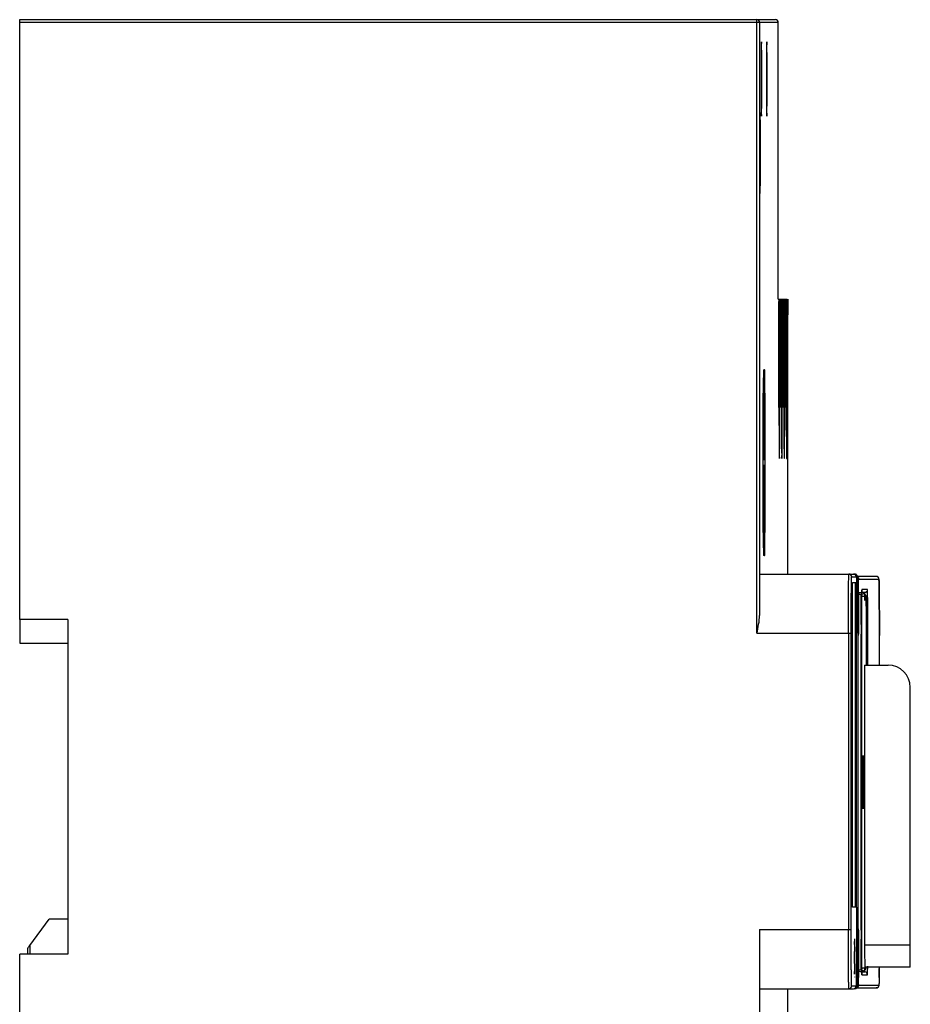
# Model space of a CAD drawing. Header units: millimetres. Extents: x 25 to 121, y 16 to 185.
# Tile 2 of 2: x 25 to 121, y 78 to 185. Entities that reach past the tile are written whole.
import ezdxf

# ---------------------------------------------------------------- set-up
doc = ezdxf.new("R2010")
doc.units = ezdxf.units.MM
doc.header["$LTSCALE"] = 13.059351
doc.layers.get('0').update_dxf_attribs({"linetype": 'CONTINUOUS'})

msp = doc.modelspace()

# ---------------------------------------------------------------- linework, layer by layer
at = {"color": 7}
for p, q in [((24.64, 119.69), (24.64, 184.53)), ((24.64, 184.53), (106.36, 184.53)), ((106.66, 184.23), (24.64, 184.23)), ((104.35, 118.2), (104.35, 184.53)), ((104.65, 184.23), (104.65, 120.13)), ((106.66, 154.33), (106.66, 184.23)), ((106.66, 154.33), (106.91, 154.33)), ((106.91, 151.86), (106.91, 154.33)), ((106.93, 154.33), (106.93, 151.86)), ((106.93, 154.33), (107.17, 154.33)), ((107.17, 151.86), (107.17, 154.33)), ((107.19, 154.33), (107.19, 151.86)), ((107.19, 154.33), (107.43, 154.33)), ((107.43, 151.86), (107.43, 154.33)), ((107.45, 154.33), (107.45, 151.86)), ((107.45, 154.33), (107.63, 154.33)), ((107.68, 154.33), (107.68, 152.63)), ((106.74, 142.61), (106.74, 153.83)), ((106.84, 153.83), (106.74, 153.83)), ((106.84, 153.83), (106.84, 142.61)), ((107, 142.61), (107, 153.83)), ((107.1, 153.83), (107, 153.83)), ((107.1, 153.83), (107.1, 142.61)), ((107.26, 142.61), (107.26, 153.83)), ((107.36, 153.83), (107.26, 153.83)), ((107.36, 153.83), (107.36, 142.61)), ((107.52, 142.61), (107.52, 153.83)), ((107.62, 153.83), (107.52, 153.83)), ((107.62, 153.83), (107.62, 142.61)), ((107.68, 152.63), (107.7, 152.63)), ((107.7, 124.6), (107.7, 152.63)), ((105.06, 146.67), (105.19, 146.67)), ((105.04, 129.1), (105.04, 144.17)), ((105.12, 144.17), (105.12, 137.42)), ((105.22, 144.17), (105.12, 144.17)), ((105.22, 144.17), (105.22, 129.1)), ((106.74, 142.61), (106.84, 142.61)), ((107, 142.61), (107.1, 142.61)), ((107.26, 142.61), (107.36, 142.61)), ((107.52, 142.61), (107.62, 142.61)), ((105.1, 136.92), (105.1, 137.45)), ((105.1, 135.88), (105.1, 136.41)), ((105.12, 135.92), (105.12, 129.1)), ((105.12, 129.1), (105.22, 129.1)), ((105.19, 126.6), (105.06, 126.6)), ((104.7, 124.6), (114.8, 124.6)), ((114.6, 124.3), (115.22, 124.3)), ((114.7, 123.7), (115.08, 123.7)), ((114.7, 88.58), (114.7, 123.7)), ((114.98, 123.7), (114.98, 88.58)), ((115.08, 123.7), (115.08, 88.58)), ((115.11, 124.3), (115.11, 123.7)), ((117.24, 124.35), (115.22, 124.35)), ((115.36, 124.05), (117.54, 124.05)), ((115.33, 122.55), (115.33, 122.74)), ((115.36, 122.61), (115.57, 122.61)), ((115.57, 122.41), (115.36, 122.41)), ((115.68, 122.48), (115.86, 122.48)), ((115.69, 122.85), (115.69, 122.87)), ((116.01, 122.62), (115.69, 122.62)), ((116.31, 122.92), (115.7, 122.92)), ((116.16, 122.18), (115.7, 122.18)), ((29.84, 119.69), (24.64, 119.69)), ((24.69, 117.11), (24.69, 119.69)), ((29.84, 119.69), (29.84, 83.52)), ((104.35, 118.2), (114.55, 118.2)), ((114.25, 118.2), (114.25, 86.18)), ((114.55, 86.18), (114.55, 118.2)), ((115.28, 118.2), (115.28, 86.18)), ((115.32, 118.2), (115.32, 118.11)), ((115.61, 118.2), (115.61, 118.11)), ((115.65, 118.2), (115.65, 118.12)), ((29.89, 117.11), (24.69, 117.11)), ((115.32, 117.95), (115.32, 118.11)), ((115.61, 86.11), (115.61, 118.11)), ((115.65, 118.12), (115.65, 86.09)), ((116.35, 118.12), (116.2, 118.12)), ((116.2, 114.75), (116.2, 118.01)), ((116.35, 114.75), (116.35, 118.12)), ((117.6, 114.75), (117.6, 117.95)), ((116, 114.75), (118.54, 114.75)), ((116, 114.75), (116, 84.52)), ((120.94, 82.12), (120.94, 112.35)), ((115.08, 88.58), (114.7, 88.58)), ((115.11, 88.58), (115.1, 80.08)), ((25.72, 84.45), (27.82, 87.31)), ((29.84, 87.31), (27.82, 87.31)), ((115.32, 86.11), (115.32, 86.26)), ((104.64, 86.18), (114.55, 86.18)), ((104.64, 86.18), (104.64, 20.41)), ((115.28, 84.86), (115.28, 85.16)), ((25.52, 83.52), (25.52, 84.18)), ((25.72, 84.45), (25.72, 83.52)), ((114.9, 84.87), (114.9, 84.05)), ((114.92, 84.56), (114.92, 84.87)), ((115.27, 84.25), (115.28, 84.55)), ((115.28, 84.5), (115.27, 83.98)), ((115.27, 84.04), (115.27, 84.25)), ((115.28, 85.14), (115.28, 84.83)), ((115.28, 84.55), (115.28, 84.86)), ((115.28, 84.83), (115.28, 84.5)), ((115.31, 84.5), (115.31, 85.14)), ((115.31, 83.99), (115.31, 84.5)), ((116, 84.52), (120.94, 84.52)), ((24.64, 20.11), (24.64, 83.52)), ((29.84, 83.52), (24.64, 83.52)), ((114.88, 83.25), (114.88, 83.17)), ((115.27, 83.25), (115.27, 83.12)), ((115.27, 82.83), (115.27, 83.22)), ((115.27, 83.12), (115.27, 83.05)), ((115.66, 83.3), (115.66, 83.13)), ((114.9, 82.17), (114.9, 81.34)), ((115.33, 81.66), (115.32, 82.03)), ((115.67, 82.29), (115.67, 82.21)), ((115.7, 82.03), (116.16, 82.03)), ((120.94, 82.12), (116.02, 82.12)), ((116.33, 82.06), (116.33, 82.21)), ((114.92, 81.34), (114.92, 81.65)), ((115.25, 81.15), (115.26, 81.32)), ((115.26, 81.23), (115.25, 81)), ((115.25, 81), (115.25, 80.92)), ((115.25, 80.92), (115.25, 80.88)), ((115.26, 81.51), (115.26, 81.23)), ((115.33, 81.52), (115.33, 81.66)), ((115.33, 81.48), (115.33, 81.52)), ((115.36, 81.81), (115.57, 81.81)), ((115.57, 81.61), (115.36, 81.61)), ((115.68, 81.59), (116.01, 81.59)), ((115.86, 81.73), (115.69, 81.73)), ((115.7, 81.29), (116.31, 81.29)), ((114.6, 80.08), (115.22, 80.08)), ((115.11, 79.86), (117.24, 79.86)), ((115.36, 80.16), (117.54, 80.16)), ((104.7, 79.78), (114.8, 79.78)), ((107.7, 49.88), (107.7, 79.78))]:
    msp.add_line(p, q, dxfattribs=at)
for centre, radius, start, end in [((104.35, 184.23), 0.3, 359.9811, 90.0167), ((106.36, 184.23), 0.3, 359.9811, 90.0167), ((57.39, 153.84), 49.35, 359.9889, 0.2802), ((57.65, 153.84), 49.35, 359.9889, 0.2802), ((57.91, 153.84), 49.35, 359.9889, 0.2802), ((58.17, 153.84), 49.35, 359.9889, 0.2802), ((114.3, 124.3), 0.3, 359.9808, 90.0167), ((114.8, 124.3), 0.3, 359.9862, 90.0117), ((114.93, 124.3), 0.299, 21.4128, 60.0643), ((117.24, 124.05), 0.299, 21.4275, 45.3401), ((133.58, 122.2), 17.9, 178.4187, 178.6625), ((115.86, 122.18), 0.299, 21.6357, 46.0794), ((118.54, 112.35), 2.4, 0, 90), ((591.99, 86.09), 476.67, 179.9978, 180.2539), ((599, 86.05), 483.35, 179.9949, 180.326), ((481.06, 85.72), 365.41, 179.9411, 180.4854), ((-255.75, 84.96), 371.02, 359.5461, 359.7043), ((496.64, 85.16), 381.33, 180.1769, 180.4713), ((318.86, 84.5), 203.2, 180.3851, 180.624), ((-191.13, 84.52), 306.4, 359.4967, 359.6837), ((-120.22, 83.93), 235.49, 359.4122, 359.5378), ((239.71, 83.72), 124.05, 180.5053, 180.7519), ((173.92, 82.83), 58.25, 180.7289, 181.0699), ((-54.65, 83.42), 172.24, 359.1878, 359.5191), ((31.39, 82.17), 83.87, 358.9894, 359.2976), ((-73.17, 83.47), 188.44, 359.3461, 359.5001), ((232.07, 82.73), 116.75, 180.6155, 180.8577), ((135.34, 82.06), 19.66, 181.329, 181.5703), ((115.4, 81.29), 0.296, 0.0568, 9.6347), ((116.01, 81.29), 0.3, 359.9811, 90.0131), ((114.3, 80.08), 0.3, 269.9833, 0.0192), ((114.8, 80.08), 0.3, 269.9778, 0.0245), ((115.06, 80.16), 0.299, 287.522, 0.0462), ((114.93, 80.07), 0.297, 326.2539, 335.4888), ((78.42, 81.32), 36.84, 358.5719, 359.0224), ((117.24, 80.16), 0.299, 314.6737, 338.5769)]:
    msp.add_arc(centre, radius, start, end, dxfattribs=at)
msp.add_ellipse((115.85, 102.11), major_axis=(0, 2.87), ratio=0.008727, dxfattribs=at)
for centre, major_axis, ratio, start_param, end_param in [((114.9, 84.87), (0, 0.3), 0.008727, 0, 1.57072), ((25.72, 84.45), (0.2, 0.272), 0.004167, -4.709321, -3.138525), ((116.02, 84.52), (0, 2.4), 0.008727, -4.712389, -3.141593), ((114.9, 81.34), (0, 0.3), 0.008727, -3.657861, -3.141593)]:
    msp.add_ellipse(centre, major_axis=major_axis, ratio=ratio, start_param=start_param, end_param=end_param, dxfattribs=at)
for points, knots in [([(104.85, 182.13), (104.84, 182.13), (104.84, 182.12), (104.84, 182.1), (104.84, 182.08), (104.84, 182.05), (104.84, 182), (104.83, 181.93), (104.83, 181.81), (104.83, 181.64), (104.83, 181.44), (104.82, 181.2), (104.82, 180.83), (104.82, 180.31), (104.81, 179.63), (104.81, 178.88), (104.81, 178.37), (104.81, 178.11)], [0, 0, 0, 0, 0.001286, 0.004932, 0.010958, 0.019353, 0.0301, 0.043183, 0.076252, 0.118208, 0.168631, 0.227089, 0.292996, 0.444456, 0.617298, 0.805101, 1, 1, 1, 1]), ([(104.88, 178.11), (104.88, 178.37), (104.88, 178.88), (104.88, 179.63), (104.87, 180.31), (104.87, 180.83), (104.87, 181.2), (104.86, 181.44), (104.86, 181.64), (104.86, 181.81), (104.86, 181.93), (104.85, 182), (104.85, 182.05), (104.85, 182.08), (104.85, 182.1), (104.85, 182.12), (104.85, 182.13), (104.85, 182.13)], [0, 0, 0, 0, 0.194908, 0.382699, 0.55553, 0.706996, 0.772909, 0.831368, 0.881793, 0.92375, 0.956815, 0.969897, 0.980645, 0.989043, 0.995071, 0.998717, 1, 1, 1, 1]), ([(105.42, 182.13), (105.42, 182.13), (105.42, 182.12), (105.42, 182.1), (105.42, 182.08), (105.41, 182.05), (105.41, 182), (105.41, 181.93), (105.41, 181.81), (105.4, 181.64), (105.4, 181.44), (105.4, 181.2), (105.4, 180.83), (105.39, 180.31), (105.39, 179.63), (105.39, 178.88), (105.39, 178.37), (105.39, 178.11)], [0, 0, 0, 0, 0.001286, 0.004933, 0.010961, 0.019357, 0.030106, 0.043189, 0.076259, 0.118218, 0.168644, 0.227101, 0.293008, 0.444467, 0.617304, 0.8051, 1, 1, 1, 1]), ([(105.46, 178.11), (105.46, 178.37), (105.46, 178.88), (105.45, 179.63), (105.45, 180.31), (105.45, 180.83), (105.44, 181.2), (105.44, 181.44), (105.44, 181.64), (105.43, 181.81), (105.43, 181.93), (105.43, 182), (105.43, 182.05), (105.43, 182.08), (105.43, 182.1), (105.42, 182.12), (105.42, 182.13), (105.42, 182.13)], [0, 0, 0, 0, 0.194905, 0.382696, 0.555524, 0.706981, 0.772889, 0.831344, 0.881773, 0.923736, 0.956807, 0.96989, 0.98064, 0.989039, 0.995069, 0.998716, 1, 1, 1, 1]), ([(104.81, 178.11), (104.81, 177.85), (104.81, 177.33), (104.81, 176.59), (104.82, 175.9), (104.82, 175.38), (104.82, 175.01), (104.83, 174.78), (104.83, 174.57), (104.83, 174.41), (104.83, 174.29), (104.84, 174.21), (104.84, 174.17), (104.84, 174.14), (104.84, 174.11), (104.84, 174.1), (104.84, 174.09), (104.85, 174.09)], [0, 0, 0, 0, 0.194905, 0.382696, 0.555524, 0.706981, 0.772889, 0.831344, 0.881773, 0.923736, 0.956807, 0.96989, 0.98064, 0.989039, 0.995069, 0.998716, 1, 1, 1, 1]), ([(104.85, 174.09), (104.85, 174.09), (104.85, 174.1), (104.85, 174.11), (104.85, 174.14), (104.85, 174.17), (104.85, 174.21), (104.86, 174.29), (104.86, 174.41), (104.86, 174.57), (104.86, 174.78), (104.87, 175.01), (104.87, 175.38), (104.87, 175.9), (104.88, 176.59), (104.88, 177.33), (104.88, 177.85), (104.88, 178.11)], [0, 0, 0, 0, 0.001286, 0.004933, 0.010961, 0.019357, 0.030106, 0.043189, 0.076259, 0.118218, 0.168644, 0.227101, 0.293008, 0.444467, 0.617304, 0.8051, 1, 1, 1, 1]), ([(105.39, 178.11), (105.39, 177.85), (105.39, 177.33), (105.39, 176.59), (105.39, 175.9), (105.4, 175.38), (105.4, 175.01), (105.4, 174.78), (105.4, 174.57), (105.41, 174.41), (105.41, 174.29), (105.41, 174.21), (105.41, 174.17), (105.42, 174.14), (105.42, 174.11), (105.42, 174.1), (105.42, 174.09), (105.42, 174.09)], [0, 0, 0, 0, 0.194905, 0.382696, 0.555524, 0.706981, 0.772889, 0.831344, 0.881773, 0.923736, 0.956807, 0.96989, 0.98064, 0.989039, 0.995069, 0.998716, 1, 1, 1, 1]), ([(105.42, 174.09), (105.42, 174.09), (105.42, 174.1), (105.43, 174.11), (105.43, 174.14), (105.43, 174.17), (105.43, 174.21), (105.43, 174.29), (105.43, 174.41), (105.44, 174.57), (105.44, 174.78), (105.44, 175.01), (105.45, 175.38), (105.45, 175.9), (105.45, 176.59), (105.46, 177.33), (105.46, 177.85), (105.46, 178.11)], [0, 0, 0, 0, 0.001286, 0.004933, 0.010961, 0.019357, 0.030106, 0.043189, 0.076259, 0.118218, 0.168644, 0.227101, 0.293008, 0.444467, 0.617304, 0.8051, 1, 1, 1, 1]), ([(104.74, 170.11), (104.74, 170.39), (104.74, 170.95), (104.74, 171.76), (104.73, 172.4), (104.73, 172.88), (104.73, 173.19), (104.73, 173.48), (104.72, 173.74), (104.72, 173.96), (104.72, 174.14), (104.71, 174.27), (104.71, 174.35), (104.71, 174.4), (104.71, 174.43), (104.71, 174.46), (104.7, 174.47), (104.7, 174.48), (104.7, 174.48)], [0, 0, 0, 0, 0.194905, 0.382696, 0.555524, 0.634299, 0.706981, 0.772889, 0.831344, 0.881773, 0.923736, 0.956807, 0.96989, 0.98064, 0.989039, 0.995069, 0.998716, 1, 1, 1, 1]), ([(104.7, 165.73), (104.7, 165.73), (104.7, 165.74), (104.71, 165.75), (104.71, 165.78), (104.71, 165.82), (104.71, 165.86), (104.71, 165.95), (104.72, 166.08), (104.72, 166.26), (104.72, 166.48), (104.73, 166.73), (104.73, 167.02), (104.73, 167.34), (104.73, 167.81), (104.74, 168.45), (104.74, 169.26), (104.74, 169.82), (104.74, 170.11)], [0, 0, 0, 0, 0.001286, 0.004933, 0.010961, 0.019357, 0.030106, 0.043189, 0.076259, 0.118218, 0.168644, 0.227101, 0.293008, 0.36569, 0.444467, 0.617304, 0.8051, 1, 1, 1, 1]), ([(106.73, 154.33), (106.74, 154.33), (106.73, 154.32), (106.74, 154.31), (106.74, 154.29), (106.74, 154.26), (106.74, 154.22), (106.74, 154.16), (106.74, 154.11), (106.74, 154.08)], [0, 0, 0, 0, 0.017529, 0.068876, 0.152847, 0.268181, 0.413345, 0.585679, 1, 1, 1, 1]), ([(106.84, 153.83), (106.84, 153.89), (106.84, 153.99), (106.84, 154.1), (106.84, 154.18), (106.84, 154.24), (106.84, 154.28), (106.84, 154.31), (106.84, 154.32), (106.84, 154.32), (106.84, 154.33), (106.84, 154.33)], [0, 0, 0, 0, 0.382134, 0.555601, 0.707072, 0.831339, 0.923535, 0.956542, 0.980458, 0.995021, 1, 1, 1, 1]), ([(107, 154.33), (107, 154.33), (107, 154.32), (107, 154.31), (107, 154.29), (107, 154.26), (107, 154.22), (107, 154.16), (107, 154.11), (107, 154.08)], [0, 0, 0, 0, 0.017529, 0.068876, 0.152847, 0.268181, 0.413345, 0.585679, 1, 1, 1, 1]), ([(107.1, 153.83), (107.1, 153.89), (107.1, 153.99), (107.1, 154.1), (107.1, 154.18), (107.1, 154.24), (107.1, 154.28), (107.1, 154.31), (107.1, 154.32), (107.1, 154.32), (107.1, 154.33), (107.1, 154.33)], [0, 0, 0, 0, 0.382134, 0.555601, 0.707072, 0.831339, 0.923535, 0.956542, 0.980458, 0.995021, 1, 1, 1, 1]), ([(107.26, 154.33), (107.26, 154.33), (107.26, 154.32), (107.26, 154.31), (107.26, 154.29), (107.26, 154.26), (107.26, 154.22), (107.26, 154.16), (107.26, 154.11), (107.26, 154.08)], [0, 0, 0, 0, 0.017529, 0.068876, 0.152847, 0.268181, 0.413345, 0.585679, 1, 1, 1, 1]), ([(107.36, 153.83), (107.36, 153.89), (107.36, 153.99), (107.36, 154.1), (107.36, 154.18), (107.36, 154.24), (107.36, 154.28), (107.36, 154.31), (107.36, 154.32), (107.36, 154.32), (107.36, 154.33), (107.36, 154.33)], [0, 0, 0, 0, 0.382134, 0.555601, 0.707072, 0.831339, 0.923535, 0.956542, 0.980458, 0.995021, 1, 1, 1, 1]), ([(107.52, 154.33), (107.52, 154.33), (107.52, 154.32), (107.52, 154.31), (107.52, 154.29), (107.52, 154.26), (107.52, 154.22), (107.52, 154.16), (107.52, 154.11), (107.52, 154.08)], [0, 0, 0, 0, 0.017529, 0.068876, 0.152847, 0.268181, 0.413345, 0.585679, 1, 1, 1, 1]), ([(107.62, 153.83), (107.62, 153.89), (107.62, 153.99), (107.62, 154.1), (107.62, 154.18), (107.62, 154.24), (107.62, 154.28), (107.62, 154.31), (107.62, 154.32), (107.63, 154.32), (107.62, 154.33), (107.63, 154.33)], [0, 0, 0, 0, 0.382134, 0.555601, 0.707072, 0.831339, 0.923535, 0.956542, 0.980458, 0.995021, 1, 1, 1, 1]), ([(106.91, 151.86), (106.9, 151.74), (106.9, 151.16), (106.9, 150.57), (106.9, 150.11)], [0, 0, 0, 0, 0.202808, 1, 1, 1, 1]), ([(107.17, 151.86), (107.17, 151.74), (107.16, 151.16), (107.16, 150.57), (107.16, 150.11)], [0, 0, 0, 0, 0.202808, 1, 1, 1, 1]), ([(107.43, 151.86), (107.43, 151.74), (107.42, 151.16), (107.42, 150.57), (107.42, 150.11)], [0, 0, 0, 0, 0.202808, 1, 1, 1, 1]), ([(106.9, 150.11), (106.9, 149.96), (106.9, 149.68), (106.9, 149.26), (106.9, 148.88), (106.9, 148.58), (106.91, 148.38), (106.91, 148.25), (106.91, 148.14), (106.91, 148.04), (106.91, 147.97), (106.91, 147.92), (106.92, 147.89), (106.92, 147.88), (106.92, 147.87), (106.92, 147.86), (106.92, 147.86)], [0, 0, 0, 0, 0.194818, 0.382701, 0.555565, 0.707002, 0.772881, 0.83136, 0.881818, 0.923751, 0.956821, 0.980703, 0.9891, 0.995106, 0.998727, 1, 1, 1, 1]), ([(107.16, 150.11), (107.16, 149.96), (107.16, 149.68), (107.16, 149.26), (107.16, 148.88), (107.17, 148.58), (107.17, 148.38), (107.17, 148.25), (107.17, 148.14), (107.17, 148.04), (107.17, 147.97), (107.18, 147.92), (107.18, 147.89), (107.18, 147.88), (107.18, 147.87), (107.18, 147.86), (107.18, 147.86)], [0, 0, 0, 0, 0.194818, 0.382701, 0.555565, 0.707002, 0.772881, 0.83136, 0.881818, 0.923751, 0.956821, 0.980703, 0.9891, 0.995106, 0.998727, 1, 1, 1, 1]), ([(107.42, 150.11), (107.42, 149.96), (107.42, 149.68), (107.42, 149.26), (107.43, 148.88), (107.43, 148.58), (107.43, 148.38), (107.43, 148.25), (107.43, 148.14), (107.43, 148.04), (107.44, 147.97), (107.44, 147.92), (107.44, 147.89), (107.44, 147.88), (107.44, 147.87), (107.44, 147.86), (107.44, 147.86)], [0, 0, 0, 0, 0.194818, 0.382701, 0.555565, 0.707002, 0.772881, 0.83136, 0.881818, 0.923751, 0.956821, 0.980703, 0.9891, 0.995106, 0.998727, 1, 1, 1, 1]), ([(105.06, 146.67), (105.06, 146.67), (105.06, 146.66), (105.06, 146.65), (105.06, 146.64), (105.06, 146.61), (105.06, 146.55), (105.05, 146.47), (105.05, 146.36), (105.05, 146.24), (105.05, 146.09), (105.05, 145.86), (105.04, 145.54), (105.04, 145.11), (105.04, 144.65), (105.04, 144.33), (105.04, 144.17)], [0, 0, 0, 0, 0.001285, 0.004933, 0.010963, 0.019362, 0.043198, 0.076273, 0.118241, 0.168674, 0.227135, 0.29305, 0.444513, 0.617333, 0.805106, 1, 1, 1, 1]), ([(105.09, 146.67), (105.1, 146.67), (105.1, 146.66), (105.1, 146.65), (105.1, 146.64), (105.1, 146.61), (105.1, 146.55), (105.1, 146.47), (105.11, 146.36), (105.11, 146.24), (105.11, 146.09), (105.11, 145.86), (105.11, 145.54), (105.12, 145.11), (105.12, 144.65), (105.12, 144.33), (105.12, 144.17)], [0, 0, 0, 0, 0.001285, 0.004933, 0.010963, 0.019362, 0.043198, 0.076273, 0.118241, 0.168674, 0.227135, 0.29305, 0.444513, 0.617333, 0.805106, 1, 1, 1, 1]), ([(105.22, 144.17), (105.22, 144.33), (105.22, 144.65), (105.22, 145.11), (105.21, 145.54), (105.21, 145.86), (105.21, 146.09), (105.21, 146.24), (105.21, 146.36), (105.2, 146.47), (105.2, 146.55), (105.2, 146.61), (105.2, 146.64), (105.2, 146.65), (105.2, 146.66), (105.2, 146.67), (105.19, 146.67)], [0, 0, 0, 0, 0.194894, 0.382667, 0.555488, 0.706951, 0.772865, 0.831326, 0.881759, 0.923727, 0.956802, 0.980638, 0.989037, 0.995067, 0.998715, 1, 1, 1, 1]), ([(106.74, 142.61), (106.74, 142.25), (106.74, 141.54), (106.74, 140.52), (106.75, 139.71), (106.75, 139.12), (106.75, 138.71), (106.76, 138.35), (106.76, 138.03), (106.76, 137.75), (106.77, 137.52), (106.77, 137.36), (106.78, 137.26), (106.78, 137.2), (106.78, 137.15), (106.78, 137.11), (106.79, 137.1), (106.78, 137.09), (106.79, 137.09)], [0, 0, 0, 0, 0.194963, 0.382675, 0.555494, 0.634285, 0.706997, 0.7729, 0.831341, 0.881795, 0.923753, 0.956806, 0.969905, 0.980674, 0.989081, 0.995098, 0.998725, 1, 1, 1, 1]), ([(106.79, 137.09), (106.79, 137.09), (106.79, 137.1), (106.79, 137.11), (106.79, 137.15), (106.8, 137.2), (106.8, 137.26), (106.8, 137.36), (106.81, 137.52), (106.81, 137.75), (106.81, 138.03), (106.82, 138.35), (106.82, 138.71), (106.82, 139.12), (106.83, 139.71), (106.83, 140.52), (106.83, 141.54), (106.84, 142.25), (106.84, 142.61)], [0, 0, 0, 0, 0.001274, 0.004901, 0.010919, 0.019326, 0.030094, 0.043191, 0.07624, 0.118198, 0.168649, 0.227089, 0.292994, 0.365706, 0.444498, 0.617324, 0.805041, 1, 1, 1, 1]), ([(107, 142.61), (107, 142.25), (107, 141.54), (107, 140.52), (107.01, 139.71), (107.01, 139.12), (107.01, 138.71), (107.02, 138.35), (107.02, 138.03), (107.03, 137.75), (107.03, 137.52), (107.03, 137.36), (107.04, 137.26), (107.04, 137.2), (107.04, 137.15), (107.04, 137.11), (107.05, 137.1), (107.05, 137.09), (107.05, 137.09)], [0, 0, 0, 0, 0.194963, 0.382675, 0.555494, 0.634285, 0.706997, 0.7729, 0.831341, 0.881795, 0.923753, 0.956806, 0.969905, 0.980674, 0.989081, 0.995098, 0.998725, 1, 1, 1, 1]), ([(107.05, 137.09), (107.05, 137.09), (107.05, 137.1), (107.05, 137.11), (107.06, 137.15), (107.06, 137.2), (107.06, 137.26), (107.06, 137.36), (107.07, 137.52), (107.07, 137.75), (107.08, 138.03), (107.08, 138.35), (107.08, 138.71), (107.09, 139.12), (107.09, 139.71), (107.09, 140.52), (107.1, 141.54), (107.1, 142.25), (107.1, 142.61)], [0, 0, 0, 0, 0.001274, 0.004901, 0.010919, 0.019326, 0.030094, 0.043191, 0.07624, 0.118198, 0.168649, 0.227089, 0.292994, 0.365706, 0.444498, 0.617324, 0.805041, 1, 1, 1, 1]), ([(107.26, 142.61), (107.26, 142.25), (107.26, 141.54), (107.27, 140.52), (107.27, 139.71), (107.27, 139.12), (107.28, 138.71), (107.28, 138.35), (107.28, 138.03), (107.29, 137.75), (107.29, 137.52), (107.3, 137.36), (107.3, 137.26), (107.3, 137.2), (107.3, 137.15), (107.3, 137.11), (107.31, 137.1), (107.31, 137.09), (107.31, 137.09)], [0, 0, 0, 0, 0.194963, 0.382675, 0.555494, 0.634285, 0.706997, 0.7729, 0.831341, 0.881795, 0.923753, 0.956806, 0.969905, 0.980674, 0.989081, 0.995098, 0.998725, 1, 1, 1, 1]), ([(107.31, 137.09), (107.31, 137.09), (107.31, 137.1), (107.32, 137.11), (107.32, 137.15), (107.32, 137.2), (107.32, 137.26), (107.33, 137.36), (107.33, 137.52), (107.33, 137.75), (107.34, 138.03), (107.34, 138.35), (107.35, 138.71), (107.35, 139.12), (107.35, 139.71), (107.36, 140.52), (107.36, 141.54), (107.36, 142.25), (107.36, 142.61)], [0, 0, 0, 0, 0.001274, 0.004901, 0.010919, 0.019326, 0.030094, 0.043191, 0.07624, 0.118198, 0.168649, 0.227089, 0.292994, 0.365706, 0.444498, 0.617324, 0.805041, 1, 1, 1, 1]), ([(107.52, 142.61), (107.52, 142.25), (107.52, 141.54), (107.53, 140.52), (107.53, 139.71), (107.54, 139.12), (107.54, 138.71), (107.54, 138.35), (107.55, 138.03), (107.55, 137.75), (107.55, 137.52), (107.56, 137.36), (107.56, 137.26), (107.56, 137.2), (107.57, 137.15), (107.57, 137.11), (107.57, 137.1), (107.57, 137.09), (107.57, 137.09)], [0, 0, 0, 0, 0.194963, 0.382675, 0.555494, 0.634285, 0.706997, 0.7729, 0.831341, 0.881795, 0.923753, 0.956806, 0.969905, 0.980674, 0.989081, 0.995098, 0.998725, 1, 1, 1, 1]), ([(107.57, 137.09), (107.57, 137.09), (107.57, 137.1), (107.58, 137.11), (107.58, 137.15), (107.58, 137.2), (107.58, 137.26), (107.59, 137.36), (107.59, 137.52), (107.6, 137.75), (107.6, 138.03), (107.6, 138.35), (107.61, 138.71), (107.61, 139.12), (107.61, 139.71), (107.62, 140.52), (107.62, 141.54), (107.62, 142.25), (107.62, 142.61)], [0, 0, 0, 0, 0.001274, 0.004901, 0.010919, 0.019326, 0.030094, 0.043191, 0.07624, 0.118198, 0.168649, 0.227089, 0.292994, 0.365706, 0.444498, 0.617324, 0.805041, 1, 1, 1, 1]), ([(105.06, 140.67), (105.06, 140.67), (105.06, 140.66), (105.06, 140.65), (105.06, 140.62), (105.06, 140.59), (105.06, 140.55), (105.05, 140.49), (105.05, 140.38), (105.05, 140.23), (105.05, 140.04), (105.04, 139.83), (105.04, 139.68), (105.04, 139.6)], [0, 0, 0, 0, 0.004392, 0.016789, 0.037274, 0.065809, 0.102342, 0.146818, 0.25932, 0.402281, 0.574345, 0.774144, 1, 1, 1, 1]), ([(105.1, 137.45), (105.1, 137.67), (105.1, 138.09), (105.09, 138.7), (105.09, 139.25), (105.09, 139.67), (105.08, 139.96), (105.08, 140.14), (105.08, 140.29), (105.08, 140.42), (105.07, 140.51), (105.07, 140.57), (105.07, 140.6), (105.07, 140.63), (105.07, 140.65), (105.07, 140.66), (105.07, 140.67), (105.06, 140.67)], [0, 0, 0, 0, 0.204983, 0.396499, 0.569135, 0.717952, 0.782007, 0.838483, 0.887012, 0.927236, 0.958812, 0.971288, 0.981534, 0.989536, 0.995281, 0.998758, 1, 1, 1, 1]), ([(105.06, 132.67), (105.07, 132.67), (105.07, 132.67), (105.07, 132.68), (105.07, 132.7), (105.07, 132.73), (105.07, 132.76), (105.07, 132.82), (105.08, 132.91), (105.08, 133.04), (105.08, 133.19), (105.08, 133.37), (105.09, 133.66), (105.09, 134.08), (105.09, 134.63), (105.1, 135.24), (105.1, 135.66), (105.1, 135.88)], [0, 0, 0, 0, 0.001244, 0.004721, 0.010463, 0.018463, 0.028706, 0.04118, 0.072756, 0.112976, 0.161497, 0.217969, 0.282025, 0.430837, 0.603477, 0.795005, 1, 1, 1, 1]), ([(105.04, 133.73), (105.04, 133.65), (105.04, 133.5), (105.05, 133.29), (105.05, 133.1), (105.05, 132.95), (105.05, 132.85), (105.06, 132.78), (105.06, 132.74), (105.06, 132.71), (105.06, 132.69), (105.06, 132.67), (105.06, 132.67), (105.06, 132.67)], [0, 0, 0, 0, 0.225842, 0.425627, 0.597701, 0.740673, 0.853167, 0.897645, 0.934184, 0.962726, 0.983216, 0.995614, 1, 1, 1, 1]), ([(105.04, 129.1), (105.04, 128.94), (105.04, 128.62), (105.04, 128.16), (105.04, 127.73), (105.05, 127.41), (105.05, 127.18), (105.05, 127.03), (105.05, 126.9), (105.05, 126.8), (105.06, 126.72), (105.06, 126.66), (105.06, 126.63), (105.06, 126.61), (105.06, 126.61), (105.06, 126.6), (105.06, 126.6)], [0, 0, 0, 0, 0.194894, 0.382667, 0.555488, 0.706951, 0.772865, 0.831326, 0.881759, 0.923727, 0.956802, 0.980638, 0.989037, 0.995067, 0.998715, 1, 1, 1, 1]), ([(105.12, 129.1), (105.12, 128.94), (105.12, 128.62), (105.12, 128.16), (105.11, 127.73), (105.11, 127.41), (105.11, 127.18), (105.11, 127.03), (105.11, 126.9), (105.1, 126.8), (105.1, 126.72), (105.1, 126.66), (105.1, 126.63), (105.1, 126.61), (105.1, 126.61), (105.1, 126.6), (105.09, 126.6)], [0, 0, 0, 0, 0.194894, 0.382667, 0.555488, 0.706951, 0.772865, 0.831326, 0.881759, 0.923727, 0.956802, 0.980638, 0.989037, 0.995067, 0.998715, 1, 1, 1, 1]), ([(105.19, 126.6), (105.2, 126.6), (105.2, 126.61), (105.2, 126.61), (105.2, 126.63), (105.2, 126.66), (105.2, 126.72), (105.2, 126.8), (105.21, 126.9), (105.21, 127.03), (105.21, 127.18), (105.21, 127.41), (105.21, 127.73), (105.22, 128.16), (105.22, 128.62), (105.22, 128.94), (105.22, 129.1)], [0, 0, 0, 0, 0.001285, 0.004933, 0.010963, 0.019362, 0.043198, 0.076273, 0.118241, 0.168674, 0.227135, 0.29305, 0.444513, 0.617333, 0.805106, 1, 1, 1, 1]), ([(114.25, 118.2), (114.25, 118.62), (114.25, 119.43), (114.25, 120.62), (114.25, 121.56), (114.26, 122.25), (114.26, 122.71), (114.27, 123.13), (114.27, 123.51), (114.27, 123.83), (114.28, 124.06), (114.28, 124.22), (114.28, 124.32), (114.29, 124.4), (114.29, 124.47), (114.29, 124.53), (114.29, 124.57), (114.3, 124.59), (114.3, 124.6), (114.3, 124.6)], [0, 0, 0, 0, 0.195, 0.382656, 0.555478, 0.63429, 0.707006, 0.772895, 0.83135, 0.881799, 0.923746, 0.941415, 0.95682, 0.969916, 0.980669, 0.989063, 0.995085, 0.998724, 1, 1, 1, 1]), ([(114.81, 124.6), (114.82, 124.6), (114.89, 124.6), (114.95, 124.57), (114.99, 124.54)], [0, 0, 0, 0, 0.264767, 1, 1, 1, 1]), ([(115.15, 124.5), (115.14, 124.51), (115.08, 124.57), (114.99, 124.6), (114.92, 124.6)], [0, 0, 0, 0, 0.245085, 1, 1, 1, 1]), ([(114.55, 118.2), (114.55, 118.6), (114.55, 119.38), (114.55, 120.51), (114.55, 121.4), (114.56, 122.06), (114.56, 122.5), (114.57, 122.9), (114.57, 123.26), (114.57, 123.56), (114.58, 123.82), (114.58, 124), (114.59, 124.11), (114.59, 124.18), (114.59, 124.23), (114.59, 124.27), (114.6, 124.29), (114.6, 124.3), (114.6, 124.3)], [0, 0, 0, 0, 0.195, 0.382656, 0.555474, 0.634283, 0.706998, 0.772886, 0.83134, 0.881789, 0.923737, 0.956811, 0.969907, 0.980661, 0.989055, 0.995078, 0.998719, 1, 1, 1, 1]), ([(115.24, 124.04), (115.24, 124.11), (115.23, 124.2), (115.23, 124.31), (115.21, 124.4), (115.18, 124.46), (115.15, 124.5)], [0, 0, 0, 0, 0.449509, 0.594499, 0.691639, 1, 1, 1, 1]), ([(115.22, 124.3), (115.23, 124.3), (115.23, 124.3), (115.23, 124.29), (115.23, 124.27), (115.23, 124.24), (115.23, 124.18), (115.24, 124.08), (115.24, 123.97), (115.24, 123.83), (115.25, 123.66), (115.25, 123.55), (115.25, 123.48)], [0, 0, 0, 0, 0.004532, 0.016717, 0.036791, 0.06476, 0.144295, 0.255096, 0.396815, 0.56874, 0.770071, 1, 1, 1, 1]), ([(115.25, 123.52), (115.25, 123.57), (115.25, 123.74), (115.24, 123.91), (115.24, 124.04)], [0, 0, 0, 0, 0.294992, 1, 1, 1, 1]), ([(115.28, 118.2), (115.28, 119.23), (115.27, 121), (115.26, 122.77), (115.25, 123.52)], [0, 0, 0, 0, 0.578981, 1, 1, 1, 1]), ([(115.25, 123.48), (115.26, 122.74), (115.27, 120.98), (115.28, 119.22), (115.28, 118.2)], [0, 0, 0, 0, 0.422745, 1, 1, 1, 1]), ([(115.33, 122.74), (115.33, 122.97), (115.34, 123.36), (115.34, 123.74), (115.35, 123.89)], [0, 0, 0, 0, 0.614913, 1, 1, 1, 1]), ([(115.35, 123.89), (115.35, 123.92), (115.35, 123.95), (115.35, 124), (115.36, 124.03), (115.36, 124.04), (115.36, 124.05), (115.36, 124.05), (115.36, 124.05)], [0, 0, 0, 0, 0.434085, 0.745572, 0.855111, 0.933775, 0.981661, 1, 1, 1, 1]), ([(117.6, 117.95), (117.6, 118.36), (117.6, 119.16), (117.59, 120.32), (117.59, 121.38), (117.58, 122.19), (117.58, 122.75), (117.57, 123.1), (117.57, 123.4), (117.56, 123.65), (117.56, 123.84), (117.55, 123.96), (117.55, 124.04), (117.54, 124.12), (117.5, 124.22), (117.39, 124.32), (117.29, 124.35), (117.24, 124.35)], [0, 0, 0, 0, 0.186502, 0.36536, 0.529348, 0.671829, 0.733173, 0.787079, 0.833022, 0.870579, 0.899478, 0.919803, 0.927171, 0.934219, 0.955046, 0.976953, 1, 1, 1, 1]), ([(117.54, 124.05), (117.55, 124.05), (117.55, 124.04), (117.55, 124.02), (117.55, 123.98), (117.55, 123.93), (117.56, 123.86), (117.56, 123.75), (117.56, 123.57), (117.57, 123.31), (117.57, 123.01), (117.58, 122.65), (117.58, 122.25), (117.58, 121.81), (117.59, 121.15), (117.59, 120.25), (117.6, 119.13), (117.6, 118.35), (117.6, 117.95)], [0, 0, 0, 0, 0.001281, 0.004921, 0.010943, 0.019338, 0.030091, 0.043187, 0.07626, 0.118209, 0.168657, 0.227111, 0.292999, 0.365714, 0.444523, 0.617342, 0.804999, 1, 1, 1, 1]), ([(115.31, 118.2), (115.31, 118.61), (115.31, 120.06), (115.32, 121.51), (115.33, 122.55)], [0, 0, 0, 0, 0.281904, 1, 1, 1, 1]), ([(115.35, 122.56), (115.35, 122.5), (115.35, 122.34), (115.34, 122.03), (115.34, 121.6), (115.33, 120.83), (115.32, 119.68), (115.32, 118.72), (115.32, 118.2)], [0, 0, 0, 0, 0.040788, 0.112066, 0.211552, 0.336227, 0.644782, 1, 1, 1, 1]), ([(115.36, 122.61), (115.36, 122.61), (115.36, 122.6), (115.36, 122.6), (115.36, 122.58), (115.36, 122.57), (115.35, 122.56)], [0, 0, 0, 0, 0.069392, 0.257679, 0.567916, 1, 1, 1, 1]), ([(115.58, 122.56), (115.57, 122.57), (115.57, 122.58), (115.57, 122.59), (115.57, 122.6), (115.57, 122.61), (115.57, 122.61)], [0, 0, 0, 0, 0.43229, 0.742657, 0.930947, 1, 1, 1, 1]), ([(115.57, 122.41), (115.57, 122.41), (115.57, 122.4), (115.57, 122.38), (115.58, 122.36), (115.58, 122.32), (115.58, 122.28), (115.58, 122.2), (115.58, 122.08), (115.59, 121.9), (115.59, 121.69), (115.59, 121.45), (115.6, 121.17), (115.6, 120.87), (115.6, 120.41), (115.6, 119.8), (115.61, 119.02), (115.61, 118.48), (115.61, 118.2)], [0, 0, 0, 0, 0.001279, 0.004906, 0.0109, 0.019249, 0.029937, 0.042946, 0.075835, 0.117585, 0.16778, 0.225993, 0.291679, 0.364175, 0.442809, 0.615598, 0.803829, 1, 1, 1, 1]), ([(115.67, 121.92), (115.67, 122.02), (115.68, 122.31), (115.68, 122.6), (115.69, 122.79)], [0, 0, 0, 0, 0.338421, 1, 1, 1, 1]), ([(115.68, 122.62), (115.68, 122.58), (115.68, 122.37), (115.67, 122.17), (115.67, 122)], [0, 0, 0, 0, 0.201483, 1, 1, 1, 1]), ([(115.69, 122.82), (115.69, 122.81), (115.69, 122.77), (115.68, 122.73), (115.68, 122.7)], [0, 0, 0, 0, 0.214961, 1, 1, 1, 1]), ([(115.7, 122.92), (115.69, 122.92), (115.69, 122.91), (115.69, 122.89), (115.69, 122.86), (115.69, 122.83), (115.69, 122.82)], [0, 0, 0, 0, 0.065996, 0.254409, 0.565994, 1, 1, 1, 1]), ([(115.69, 122.79), (115.69, 122.8), (115.69, 122.82), (115.69, 122.84), (115.69, 122.85)], [0, 0, 0, 0, 0.295757, 1, 1, 1, 1]), ([(116.2, 118.01), (116.2, 118.29), (116.2, 118.84), (116.19, 119.64), (116.19, 120.37), (116.19, 120.92), (116.18, 121.31), (116.18, 121.55), (116.18, 121.75), (116.17, 121.92), (116.17, 122.05), (116.17, 122.15), (116.16, 122.25), (116.12, 122.35), (116.04, 122.43), (115.97, 122.46), (115.94, 122.47)], [0, 0, 0, 0, 0.184668, 0.361679, 0.523797, 0.664388, 0.724786, 0.777755, 0.822784, 0.859477, 0.887626, 0.907562, 0.924367, 0.954301, 0.976877, 1, 1, 1, 1]), ([(116.01, 122.6), (116.01, 122.6), (116.01, 122.61), (116.01, 122.62), (116.01, 122.62)], [0, 0, 0, 0, 0.739171, 1, 1, 1, 1]), ([(116.01, 122.57), (116.01, 122.57), (116.01, 122.58), (116.01, 122.59), (116.01, 122.6)], [0, 0, 0, 0, 0.290322, 1, 1, 1, 1]), ([(116.03, 121.76), (116.03, 121.94), (116.02, 122.21), (116.02, 122.48), (116.01, 122.57)], [0, 0, 0, 0, 0.647296, 1, 1, 1, 1]), ([(116.32, 122.83), (116.32, 122.84), (116.31, 122.86), (116.31, 122.89), (116.31, 122.91), (116.31, 122.92), (116.31, 122.92)], [0, 0, 0, 0, 0.433838, 0.745319, 0.933724, 1, 1, 1, 1]), ([(116.35, 118.12), (116.35, 118.66), (116.35, 119.67), (116.34, 121.05), (116.33, 122.08), (116.32, 122.63), (116.32, 122.83)], [0, 0, 0, 0, 0.343467, 0.646722, 0.874454, 1, 1, 1, 1]), ([(115.67, 122), (115.67, 121.75), (115.66, 120.48), (115.65, 119.22), (115.65, 118.2)], [0, 0, 0, 0, 0.197471, 1, 1, 1, 1]), ([(115.65, 118.12), (115.65, 118.48), (115.66, 119.75), (115.66, 121.02), (115.67, 121.92)], [0, 0, 0, 0, 0.286237, 1, 1, 1, 1]), ([(115.66, 118.2), (115.66, 118.47), (115.66, 118.98), (115.67, 119.72), (115.67, 120.4), (115.67, 120.91), (115.68, 121.28), (115.68, 121.51), (115.68, 121.71), (115.68, 121.87), (115.69, 121.99), (115.69, 122.06), (115.69, 122.1), (115.69, 122.13), (115.69, 122.16), (115.7, 122.17), (115.7, 122.18), (115.7, 122.18)], [0, 0, 0, 0, 0.197538, 0.38626, 0.559019, 0.709792, 0.775233, 0.833179, 0.883118, 0.924636, 0.957325, 0.970251, 0.980871, 0.989168, 0.995123, 0.998727, 1, 1, 1, 1]), ([(116.16, 122.18), (116.16, 122.18), (116.16, 122.17), (116.17, 122.16), (116.17, 122.13), (116.17, 122.1), (116.17, 122.05), (116.17, 121.97), (116.18, 121.85), (116.18, 121.68), (116.18, 121.47), (116.18, 121.22), (116.19, 120.95), (116.19, 120.65), (116.19, 120.19), (116.19, 119.58), (116.2, 118.81), (116.2, 118.28), (116.2, 118.01)], [0, 0, 0, 0, 0.001285, 0.004933, 0.010963, 0.019362, 0.030113, 0.043199, 0.076273, 0.118241, 0.168674, 0.227135, 0.29305, 0.365737, 0.444513, 0.617334, 0.805106, 1, 1, 1, 1]), ([(104.35, 118.2), (104.42, 118.52), (104.55, 119.16), (104.64, 119.81), (104.65, 120.13)], [0, 0, 0, 0, 0.50603, 1, 1, 1, 1]), ([(114.3, 79.78), (114.3, 79.78), (114.3, 79.79), (114.29, 79.81), (114.29, 79.85), (114.29, 79.9), (114.29, 79.97), (114.28, 80.06), (114.28, 80.16), (114.28, 80.32), (114.27, 80.55), (114.27, 80.87), (114.27, 81.24), (114.26, 81.67), (114.26, 82.13), (114.25, 82.82), (114.25, 83.76), (114.25, 84.94), (114.25, 85.76), (114.25, 86.18)], [0, 0, 0, 0, 0.001276, 0.004915, 0.010936, 0.019331, 0.030084, 0.04318, 0.058585, 0.076254, 0.118201, 0.16865, 0.227105, 0.292994, 0.36571, 0.444522, 0.617344, 0.805, 1, 1, 1, 1]), ([(114.6, 80.08), (114.6, 80.08), (114.6, 80.09), (114.59, 80.11), (114.59, 80.15), (114.59, 80.2), (114.59, 80.26), (114.58, 80.38), (114.58, 80.56), (114.57, 80.81), (114.57, 81.12), (114.57, 81.48), (114.56, 81.88), (114.56, 82.32), (114.55, 82.98), (114.55, 83.87), (114.55, 85), (114.55, 85.78), (114.55, 86.18)], [0, 0, 0, 0, 0.001281, 0.004921, 0.010943, 0.019338, 0.03009, 0.043186, 0.076259, 0.118207, 0.168655, 0.227109, 0.292997, 0.365712, 0.444522, 0.617341, 0.804998, 1, 1, 1, 1]), ([(115.28, 85.16), (115.28, 85.24), (115.28, 85.58), (115.28, 85.92), (115.28, 86.18)], [0, 0, 0, 0, 0.248559, 1, 1, 1, 1]), ([(115.28, 86.18), (115.28, 85.92), (115.28, 85.57), (115.28, 85.23), (115.28, 85.14)], [0, 0, 0, 0, 0.751274, 1, 1, 1, 1]), ([(115.31, 85.14), (115.31, 85.23), (115.31, 85.57), (115.31, 85.92), (115.31, 86.18)], [0, 0, 0, 0, 0.248442, 1, 1, 1, 1]), ([(115.61, 86.11), (115.61, 85.83), (115.61, 85.28), (115.6, 84.48), (115.6, 83.85), (115.6, 83.39), (115.6, 83.08), (115.59, 82.79), (115.59, 82.54), (115.59, 82.33), (115.58, 82.15), (115.58, 82.02), (115.58, 81.94), (115.58, 81.89), (115.58, 81.86), (115.57, 81.83), (115.57, 81.82), (115.57, 81.81), (115.57, 81.81)], [0, 0, 0, 0, 0.194894, 0.382667, 0.555488, 0.634263, 0.706951, 0.772865, 0.831326, 0.881759, 0.923727, 0.956802, 0.969887, 0.980638, 0.989037, 0.995067, 0.998715, 1, 1, 1, 1]), ([(115.7, 82.03), (115.7, 82.03), (115.7, 82.04), (115.69, 82.05), (115.69, 82.08), (115.69, 82.11), (115.69, 82.16), (115.69, 82.23), (115.68, 82.35), (115.68, 82.52), (115.68, 82.72), (115.68, 82.96), (115.67, 83.22), (115.67, 83.52), (115.67, 83.96), (115.66, 84.55), (115.66, 85.31), (115.66, 85.83), (115.66, 86.09)], [0, 0, 0, 0, 0.001278, 0.0049, 0.010886, 0.019225, 0.029899, 0.042892, 0.07574, 0.117444, 0.167587, 0.225746, 0.291384, 0.363838, 0.442442, 0.615225, 0.803554, 1, 1, 1, 1]), ([(114.89, 84.05), (114.89, 84.05), (114.89, 84.04), (114.89, 84.03), (114.89, 84.01), (114.89, 83.98), (114.89, 83.95), (114.89, 83.89), (114.89, 83.81), (114.88, 83.69), (114.88, 83.55), (114.88, 83.4), (114.88, 83.3), (114.88, 83.25)], [0, 0, 0, 0, 0.004926, 0.019382, 0.04322, 0.07626, 0.118262, 0.168749, 0.293008, 0.444427, 0.617347, 0.805333, 1, 1, 1, 1]), ([(114.88, 83.17), (114.88, 83.1), (114.88, 82.97), (114.88, 82.79), (114.88, 82.62), (114.89, 82.47), (114.89, 82.36), (114.89, 82.29), (114.89, 82.25), (114.89, 82.21), (114.89, 82.19), (114.89, 82.18), (114.89, 82.17), (114.89, 82.17)], [0, 0, 0, 0, 0.194667, 0.382653, 0.555573, 0.706992, 0.831251, 0.881738, 0.92374, 0.95678, 0.980618, 0.995074, 1, 1, 1, 1]), ([(115.27, 83.22), (115.27, 83.29), (115.27, 83.56), (115.27, 83.83), (115.27, 84.04)], [0, 0, 0, 0, 0.243493, 1, 1, 1, 1]), ([(115.27, 83.98), (115.27, 83.92), (115.27, 83.68), (115.27, 83.44), (115.27, 83.25)], [0, 0, 0, 0, 0.255604, 1, 1, 1, 1]), ([(115.33, 83.98), (115.33, 83.69), (115.33, 83.17), (115.34, 82.49), (115.34, 82), (115.35, 81.74), (115.35, 81.65)], [0, 0, 0, 0, 0.370128, 0.670396, 0.884214, 1, 1, 1, 1]), ([(115.67, 82.21), (115.67, 82.15), (115.67, 81.95), (115.68, 81.74), (115.68, 81.6)], [0, 0, 0, 0, 0.296491, 1, 1, 1, 1]), ([(116.32, 81.39), (116.32, 81.42), (116.32, 81.65), (116.33, 81.87), (116.33, 82.06)], [0, 0, 0, 0, 0.161586, 1, 1, 1, 1]), ([(117.58, 82.12), (117.58, 81.97), (117.58, 81.68), (117.57, 81.27), (117.57, 80.92), (117.56, 80.64), (117.56, 80.42), (117.55, 80.27), (117.55, 80.19), (117.54, 80.11), (117.51, 80), (117.4, 79.89), (117.3, 79.86), (117.24, 79.86)], [0, 0, 0, 0, 0.19059, 0.358828, 0.502787, 0.620881, 0.711987, 0.77594, 0.798649, 0.818694, 0.870249, 0.932946, 1, 1, 1, 1]), ([(115.36, 80.16), (115.36, 80.16), (115.36, 80.17), (115.36, 80.18), (115.36, 80.2), (115.35, 80.23), (115.35, 80.29), (115.35, 80.38), (115.34, 80.5), (115.34, 80.64), (115.34, 80.8), (115.34, 80.92), (115.34, 80.98)], [0, 0, 0, 0, 0.004533, 0.016718, 0.03679, 0.064757, 0.144288, 0.255086, 0.396804, 0.568732, 0.770065, 1, 1, 1, 1]), ([(115.35, 81.65), (115.36, 81.65), (115.36, 81.63), (115.36, 81.62), (115.36, 81.61), (115.36, 81.61), (115.36, 81.61)], [0, 0, 0, 0, 0.43229, 0.742657, 0.930947, 1, 1, 1, 1]), ([(115.57, 81.61), (115.57, 81.61), (115.57, 81.61), (115.57, 81.62), (115.57, 81.63), (115.57, 81.64), (115.58, 81.65)], [0, 0, 0, 0, 0.069392, 0.257679, 0.567916, 1, 1, 1, 1]), ([(115.69, 81.34), (115.69, 81.34), (115.69, 81.36), (115.69, 81.37), (115.69, 81.41), (115.68, 81.48), (115.68, 81.59), (115.68, 81.69), (115.68, 81.74)], [0, 0, 0, 0, 0.012395, 0.069972, 0.159697, 0.277418, 0.590058, 1, 1, 1, 1]), ([(115.68, 81.52), (115.68, 81.51), (115.69, 81.47), (115.69, 81.43), (115.69, 81.4)], [0, 0, 0, 0, 0.284909, 1, 1, 1, 1]), ([(115.69, 81.4), (115.69, 81.38), (115.69, 81.36), (115.69, 81.32), (115.69, 81.31), (115.69, 81.29), (115.7, 81.29)], [0, 0, 0, 0, 0.433931, 0.745527, 0.933984, 1, 1, 1, 1]), ([(115.86, 81.73), (115.91, 81.73), (116.02, 81.76), (116.09, 81.84), (116.12, 81.88)], [0, 0, 0, 0, 0.506702, 1, 1, 1, 1]), ([(116.01, 81.65), (116.01, 81.67), (116.02, 81.76), (116.02, 81.86), (116.02, 81.93)], [0, 0, 0, 0, 0.173801, 1, 1, 1, 1]), ([(116.01, 81.61), (116.01, 81.62), (116.01, 81.63), (116.01, 81.64), (116.01, 81.65)], [0, 0, 0, 0, 0.202274, 1, 1, 1, 1]), ([(116.01, 81.59), (116.01, 81.59), (116.01, 81.6), (116.01, 81.61), (116.01, 81.61)], [0, 0, 0, 0, 0.260739, 1, 1, 1, 1]), ([(116.31, 81.29), (116.31, 81.29), (116.31, 81.31), (116.31, 81.32), (116.31, 81.35), (116.32, 81.37), (116.32, 81.39)], [0, 0, 0, 0, 0.066227, 0.254575, 0.566052, 1, 1, 1, 1]), ([(117.57, 80.98), (117.57, 80.92), (117.57, 80.8), (117.56, 80.64), (117.56, 80.5), (117.56, 80.38), (117.55, 80.29), (117.55, 80.23), (117.55, 80.2), (117.55, 80.18), (117.55, 80.17), (117.54, 80.16), (117.54, 80.16)], [0, 0, 0, 0, 0.229944, 0.431287, 0.60322, 0.744939, 0.855733, 0.935257, 0.963221, 0.983289, 0.995471, 1, 1, 1, 1]), ([(114.92, 79.78), (114.98, 79.78), (115.08, 79.8), (115.15, 79.88), (115.18, 79.92)], [0, 0, 0, 0, 0.512069, 1, 1, 1, 1]), ([(114.92, 79.78), (114.97, 79.78), (115.07, 79.8), (115.15, 79.87), (115.17, 79.91)], [0, 0, 0, 0, 0.499948, 1, 1, 1, 1]), ([(115.25, 80.88), (115.25, 80.81), (115.25, 80.7), (115.24, 80.54), (115.24, 80.4), (115.24, 80.29), (115.23, 80.2), (115.23, 80.14), (115.23, 80.11), (115.23, 80.09), (115.23, 80.08), (115.23, 80.08), (115.22, 80.08)], [0, 0, 0, 0, 0.230021, 0.43139, 0.603313, 0.744995, 0.855752, 0.935253, 0.96321, 0.983275, 0.995459, 1, 1, 1, 1]), ([(115.23, 80.12), (115.23, 80.14), (115.24, 80.23), (115.24, 80.33), (115.24, 80.4)], [0, 0, 0, 0, 0.185664, 1, 1, 1, 1])]:
    msp.add_open_spline(points, degree=3, knots=knots, dxfattribs=at)
for points in [[(115.07, 124.56), (115.03, 124.59), (114.98, 124.6), (114.92, 124.6)], [(115.05, 124.48), (115.07, 124.45), (115.09, 124.41), (115.1, 124.38)], [(115.22, 124.3), (115.22, 124.34), (115.22, 124.38), (115.2, 124.41)], [(115.23, 124.3), (115.27, 124.27), (115.3, 124.24), (115.32, 124.2)], [(115.32, 124.2), (115.35, 124.16), (115.36, 124.1), (115.36, 124.05)], [(117.45, 124.26), (117.4, 124.32), (117.32, 124.35), (117.24, 124.35)], [(117.54, 124.05), (117.54, 124.09), (117.54, 124.13), (117.52, 124.16)], [(115.97, 122.46), (115.93, 122.47), (115.9, 122.48), (115.86, 122.48)], [(116.07, 122.4), (116.04, 122.42), (116, 122.45), (115.97, 122.46)], [(116.01, 122.62), (116.06, 122.62), (116.11, 122.63), (116.16, 122.66)], [(116.16, 122.66), (116.2, 122.69), (116.24, 122.72), (116.27, 122.77)], [(116.27, 122.77), (116.29, 122.81), (116.31, 122.87), (116.31, 122.92)], [(115.68, 122.27), (115.69, 122.24), (115.7, 122.21), (115.7, 122.18)], [(116.16, 122.18), (116.16, 122.22), (116.15, 122.26), (116.14, 122.29)], [(114.92, 84.56), (114.92, 84.58), (114.91, 84.6), (114.91, 84.63)], [(115.7, 82.03), (115.7, 82), (115.69, 81.97), (115.68, 81.94)], [(116.12, 81.88), (116.15, 81.93), (116.16, 81.98), (116.16, 82.03)], [(114.91, 81.59), (114.91, 81.61), (114.92, 81.63), (114.92, 81.65)], [(115.86, 81.73), (115.91, 81.73), (115.97, 81.75), (116.01, 81.77)], [(116.01, 81.77), (116.06, 81.8), (116.1, 81.84), (116.12, 81.88)], [(115.1, 79.99), (115.09, 79.96), (115.07, 79.92), (115.05, 79.9)], [(115.2, 79.95), (115.21, 79.99), (115.22, 80.03), (115.22, 80.08)], [(117.24, 79.86), (117.32, 79.86), (117.4, 79.9), (117.45, 79.95)], [(117.52, 80.05), (117.54, 80.09), (117.54, 80.13), (117.54, 80.16)]]:
    msp.add_open_spline(points, degree=3, dxfattribs=at)

doc.saveas('drawing.dxf')
